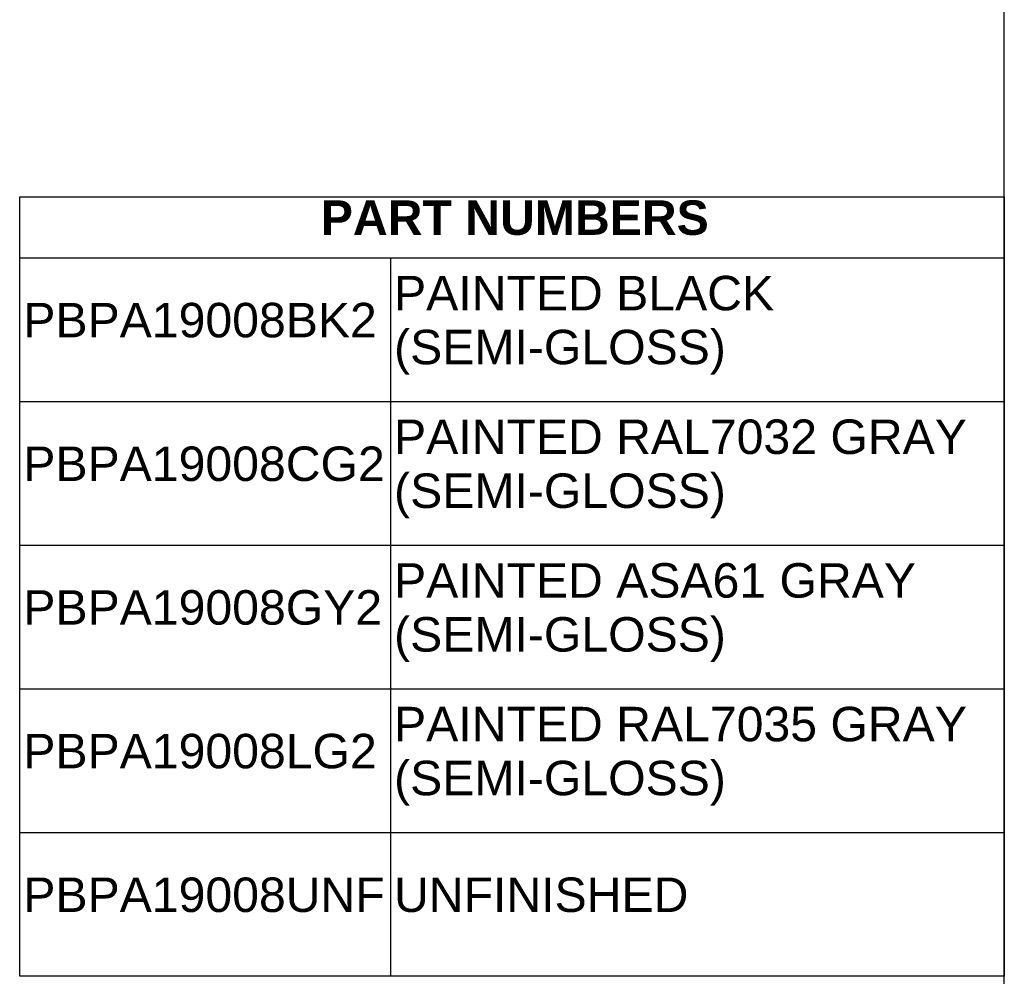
# Model space of a CAD drawing. Header units: inches. Extents: x 0 to 80, y 0 to 59.8.
# Tile 10 of 11: x 62.9 to 80, y 13.2 to 29.9. Entities that reach past the tile are written whole.
import ezdxf
from ezdxf.enums import TextEntityAlignment as Align

# ---------------------------------------------------------------- set-up
doc = ezdxf.new("R2010")
doc.units = ezdxf.units.IN
doc.header["$MEASUREMENT"] = 0
doc.layers.add('Default', color=7, linetype='Continuous')
doc.styles.add('SEACAD_Arial', font='arial.ttf')
doc.styles.add('SEACAD_ArialB', font='arialbd.ttf')

# ---------------------------------------------------------------- blocks, each defined once
blk = doc.blocks.new('SE')
at = {"color": 7, "linetype": 'Continuous'}
for p, q in [((62.867, 25.745), (79.998, 25.745)), ((69.318, 25.745), (69.318, 23.245)), ((62.867, 23.245), (79.998, 23.245)), ((69.318, 23.245), (69.318, 20.745)), ((62.867, 20.745), (79.998, 20.745)), ((69.318, 20.745), (69.318, 18.245)), ((62.867, 18.245), (79.998, 18.245)), ((69.318, 18.245), (69.318, 15.745)), ((62.867, 15.745), (79.998, 15.745)), ((69.318, 15.745), (69.318, 13.245))]:
    blk.add_line(p, q, dxfattribs=at)
blk.add_lwpolyline([(62.867, 13.245), (62.867, 26.81), (79.998, 26.81), (79.998, 13.245), (62.867, 13.245)], dxfattribs=at)
for s, style, p in [('PART NUMBERS', 'SEACAD_ArialB', (68.106, 26.747)), ('PAINTED BLACK', 'SEACAD_Arial', (69.381, 25.434)), ('PBPA19008BK2', 'SEACAD_Arial', (62.93, 24.964)), ('(SEMI-GLOSS)', 'SEACAD_Arial', (69.381, 24.495)), ('PAINTED RAL7032 GRAY', 'SEACAD_Arial', (69.381, 22.934)), ('PBPA19008CG2', 'SEACAD_Arial', (62.93, 22.464)), ('(SEMI-GLOSS)', 'SEACAD_Arial', (69.381, 21.995)), ('PAINTED ASA61 GRAY', 'SEACAD_Arial', (69.381, 20.434)), ('PBPA19008GY2', 'SEACAD_Arial', (62.93, 19.964)), ('(SEMI-GLOSS)', 'SEACAD_Arial', (69.381, 19.495)), ('PAINTED RAL7035 GRAY', 'SEACAD_Arial', (69.381, 17.934)), ('PBPA19008LG2', 'SEACAD_Arial', (62.93, 17.464)), ('(SEMI-GLOSS)', 'SEACAD_Arial', (69.381, 16.995)), ('PBPA19008UNF', 'SEACAD_Arial', (62.93, 14.964)), ('UNFINISHED', 'SEACAD_Arial', (69.381, 14.964))]:
    blk.add_text(s, height=0.6, dxfattribs=dict(at, style=style)).set_placement(p, align=Align.TOP_LEFT)

msp = doc.modelspace()

# ---------------------------------------------------------------- linework, layer by layer
at = {"layer": 'Default', "color": 7, "linetype": 'Continuous'}
msp.add_line((80, 0), (80, 59.783), dxfattribs=at)

# ---------------------------------------------------------------- block references
msp.add_blockref('SE', (0, 0))

doc.saveas('drawing.dxf')
